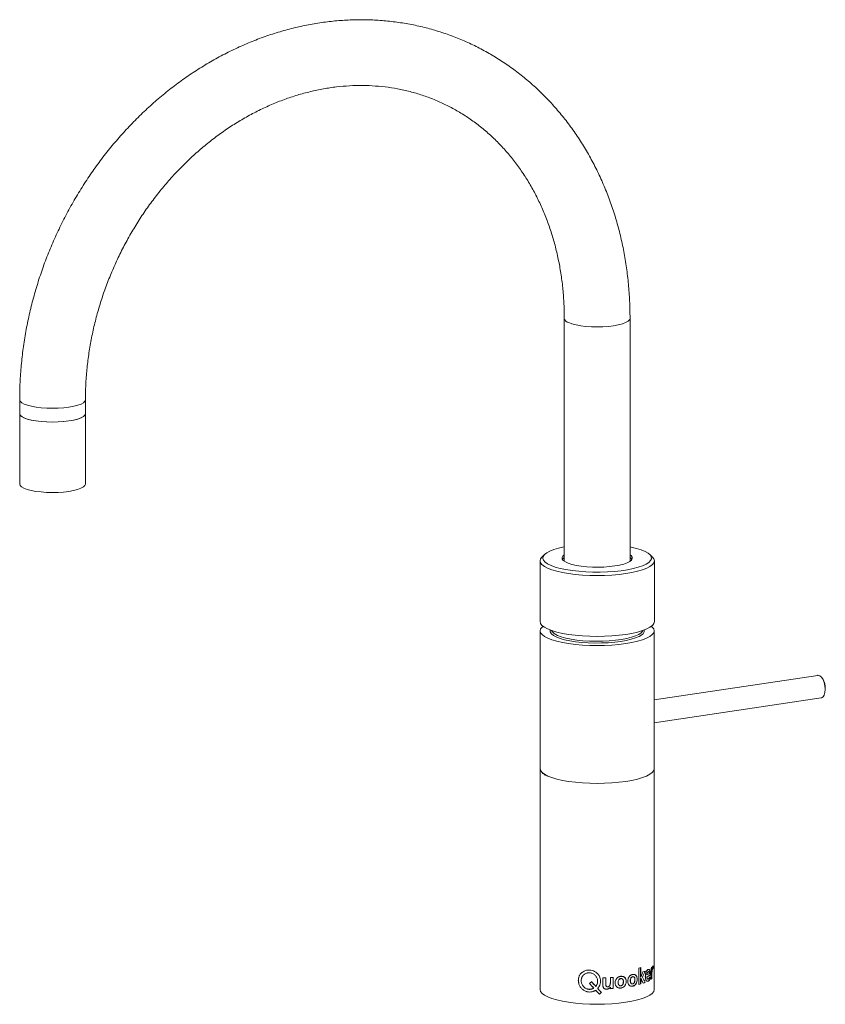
# Model space of a CAD drawing. Header units: millimetres. Extents: x -202 to 80, y -5 to 339.
import ezdxf

# ---------------------------------------------------------------- set-up
doc = ezdxf.new("R2010")
doc.units = ezdxf.units.MM

msp = doc.modelspace()

# ---------------------------------------------------------------- linework, layer by layer
at = {"color": 7, "linetype": 'Continuous', "lineweight": 15}
for p, q in [((-11.5, 234.77), (-11.5, 149.8)), ((11.5, 149.8), (11.5, 234.77)), ((-202.03, 206.3), (-202.03, 176.84)), ((-179.03, 176.84), (-179.03, 206.3)), ((-18.31, 152.24), (-19.27, 151.35)), ((19.27, 151.35), (18.31, 152.24)), ((-20, 149.96), (-20, 128.71)), ((20, 128.71), (20, 149.96)), ((-19.95, 125.47), (-19.95, 0)), ((19.95, 0), (19.95, 125.47)), ((77.18, 109.9), (19.95, 101.35)), ((19.95, 93.26), (78.36, 101.99))]:
    msp.add_line(p, q, dxfattribs=at)
at = {"color": 144, "linetype": 'Continuous', "lineweight": 0}
for p, q in [((14.54, 7.47), (14.54, 1.78)), ((15.21, 4.33), (15.21, 7.66)), ((15.24, 4.33), (15.24, 7.67)), ((18.84, 7.52), (18.84, 3.61)), ((19.09, 6.88), (19.09, 7.79)), ((19.14, 6.88), (19.14, 7.84)), ((19.55, 7.31), (19.55, 8.25)), ((19.6, 7.31), (19.6, 8.25)), ((1.99, 4.08), (1.99, 1.62)), ((3.03, 2.04), (3.03, 4.12)), ((3.03, 2.03), (3.03, 4.12)), ((4.61, 4.2), (4.61, 2.29)), ((5.62, 0.37), (5.62, 4.28)), ((5.63, 0.36), (5.63, 4.27)), ((15.21, 1.99), (15.21, 3.89)), ((15.24, 4.4), (15.22, 4.34)), ((15.22, 3.89), (15.24, 3.84)), ((15.24, 1.98), (15.24, 3.88)), ((17.37, 5.17), (17.36, 5.13)), ((17.36, 5.13), (17.41, 5.16)), ((17.36, 4.43), (17.4, 4.43)), ((18.44, 3.6), (18.44, 4.42)), ((18.44, 3.6), (18.49, 3.59)), ((18.49, 3.59), (18.49, 4.42)), ((19.11, 3.88), (19.11, 5.31)), ((19.16, 3.87), (19.16, 5.31)), ((4.64, 0.84), (4.64, 0.81)), ((4.65, 0.82), (4.67, 0.29)), ((14.54, 1.8), (15.21, 1.99))]:
    msp.add_line(p, q, dxfattribs=at)
at = {"color": 7, "linetype": 'Continuous', "lineweight": 15, "flags": 128}
for points in [[(-9.96, 233.28), (-8.81, 232.86), (-7.39, 232.49), (-5.75, 232.19), (-3.93, 231.97), (-2, 231.84), (0, 231.79), (2, 231.84), (3.93, 231.97), (5.75, 232.19), (7.39, 232.49), (8.81, 232.86), (9.96, 233.28), (10.81, 233.75), (11.33, 234.25), (11.5, 234.77), (11.5, 234.77)], [(-179.03, 206.3), (-179.2, 205.78), (-179.72, 205.28), (-180.57, 204.81), (-181.72, 204.38), (-183.13, 204.02), (-184.78, 203.72), (-186.59, 203.5), (-188.53, 203.37), (-190.53, 203.32), (-192.52, 203.37), (-194.46, 203.5), (-196.28, 203.72), (-197.92, 204.02), (-199.34, 204.38), (-200.48, 204.81), (-201.33, 205.28), (-201.85, 205.78), (-202.03, 206.3), (-202.03, 206.3)], [(-202.03, 201.47), (-201.86, 200.97), (-201.36, 200.47), (-200.52, 200), (-199.38, 199.57), (-197.97, 199.2), (-196.34, 198.9), (-194.53, 198.68), (-192.59, 198.54), (-190.6, 198.49), (-188.6, 198.53), (-186.66, 198.67), (-184.84, 198.88)], [(-184.84, 198.88), (-183.19, 199.18), (-181.76, 199.54), (-180.6, 199.96), (-179.74, 200.43), (-179.21, 200.93), (-179.03, 201.45), (-179.03, 201.47)], [(-202.03, 176.84), (-201.86, 176.34), (-201.36, 175.84), (-200.52, 175.37), (-199.38, 174.94), (-197.97, 174.57), (-196.34, 174.27), (-194.53, 174.05), (-192.59, 173.91), (-190.6, 173.86), (-188.6, 173.9), (-186.66, 174.03), (-184.84, 174.25)], [(-184.84, 174.25), (-183.19, 174.55), (-181.76, 174.91), (-180.6, 175.33), (-179.74, 175.8), (-179.21, 176.3), (-179.03, 176.82), (-179.03, 176.84)], [(11.5, 154.84), (11.94, 154.75), (13.8, 154.3), (15.42, 153.8), (16.76, 153.24), (17.81, 152.64), (18.53, 152.01), (18.92, 151.36), (18.98, 150.71), (18.7, 150.05), (18.08, 149.42), (17.14, 148.81), (15.9, 148.23), (14.37, 147.71), (12.59, 147.24), (10.58, 146.84), (8.38, 146.51), (6.03, 146.26), (3.58, 146.1), (1.06, 146.02), (-1.48, 146.02), (-3.99, 146.12), (-6.43, 146.3), (-8.76, 146.56), (-10.93, 146.9), (-12.9, 147.32), (-14.65, 147.79), (-16.13, 148.33), (-17.32, 148.91), (-18.21, 149.52), (-18.77, 150.16), (-19, 150.82), (-18.88, 151.47), (-18.43, 152.12), (-17.65, 152.74), (-16.56, 153.34), (-15.17, 153.89), (-13.51, 154.38), (-11.61, 154.82), (-11.5, 154.84)], [(11.5, 152.06), (11.84, 151.79), (12.23, 151.28), (12.28, 150.75), (12, 150.23), (11.4, 149.73), (10.48, 149.26), (9.28, 148.84), (7.82, 148.47), (6.15, 148.17), (4.31, 147.94), (2.36, 147.8), (0.34, 147.74), (-1.69, 147.77), (-3.67, 147.89), (-5.55, 148.09), (-7.28, 148.36), (-8.82, 148.71), (-10.11, 149.11), (-11.12, 149.57), (-11.84, 150.06), (-12.23, 150.58), (-12.28, 151.1), (-12, 151.62), (-11.5, 152.06)], [(19.27, 151.35), (19.32, 151.3), (19.83, 150.64), (20, 149.96), (19.83, 149.28), (19.32, 148.62), (18.48, 147.98), (17.32, 147.37), (15.87, 146.81), (14.14, 146.3), (12.18, 145.85), (10, 145.48), (7.65, 145.18), (5.18, 144.96), (2.61, 144.83), (0, 144.78), (-2.61, 144.83), (-5.18, 144.96), (-7.65, 145.18), (-10, 145.48), (-12.18, 145.85), (-14.14, 146.3), (-15.87, 146.81), (-17.32, 147.37), (-18.48, 147.98), (-19.32, 148.62), (-19.83, 149.28), (-20, 149.96), (-19.83, 150.64), (-19.32, 151.3), (-19.27, 151.35)], [(20, 128.71), (19.83, 128.03), (19.32, 127.37), (18.48, 126.73), (17.32, 126.12), (15.87, 125.56), (14.14, 125.05), (12.18, 124.6), (10, 124.23), (7.65, 123.93), (5.18, 123.71), (2.61, 123.58), (0, 123.53), (-2.61, 123.58), (-5.18, 123.71), (-7.65, 123.93), (-10, 124.23), (-12.18, 124.6), (-14.14, 125.05), (-15.87, 125.56), (-17.32, 126.12), (-18.48, 126.73), (-19.32, 127.37), (-19.83, 128.03), (-20, 128.71)], [(-17.28, 122.89), (-18.43, 123.5), (-19.27, 124.14), (-19.78, 124.8), (-19.95, 125.47), (-19.78, 126.15), (-19.27, 126.81), (-18.97, 127.07)], [(18.97, 127.07), (19.27, 126.81), (19.78, 126.15), (19.95, 125.47), (19.78, 124.8), (19.27, 124.14), (18.43, 123.5), (17.28, 122.89), (15.83, 122.33), (14.11, 121.82), (12.14, 121.38), (9.97, 121), (7.63, 120.7), (5.16, 120.49), (2.6, 120.35), (0, 120.31), (-2.6, 120.35), (-5.16, 120.49), (-7.63, 120.7), (-9.98, 121), (-12.14, 121.38), (-14.11, 121.82), (-15.83, 122.33), (-17.28, 122.89)], [(-14.29, 123.34), (-15.32, 123.89), (-16.03, 124.47), (-16.43, 125.07), (-16.48, 125.68), (-16.46, 125.77)], [(15.71, 124.17), (15.59, 124.08), (14.67, 123.52), (13.44, 123), (11.94, 122.53), (10.2, 122.12), (8.25, 121.78), (6.13, 121.51), (3.89, 121.32), (1.57, 121.22), (-0.79, 121.21), (-3.12, 121.28), (-5.4, 121.44), (-7.56, 121.68), (-9.57, 122), (-11.39, 122.38), (-12.97, 122.83), (-14.29, 123.34)], [(-13.86, 123.89), (-12.54, 123.39), (-10.96, 122.94), (-9.15, 122.56), (-7.14, 122.25), (-4.98, 122.02), (-2.71, 121.88), (-0.39, 121.82), (1.94, 121.85), (4.24, 121.96), (6.44, 122.17), (8.5, 122.45), (10.38, 122.81), (12.05, 123.23), (13.45, 123.71), (14.57, 124.24), (15.38, 124.81), (15.86, 125.4), (15.93, 125.58)], [(79.77, 105.05), (79.68, 106.23), (79.42, 107.38), (79.02, 108.41), (78.5, 109.21), (77.92, 109.73), (77.32, 109.91), (77.18, 109.9)], [(78.36, 101.99), (78.5, 102.02), (79.02, 102.36), (79.42, 103.03), (79.68, 103.95), (79.77, 105.05)], [(19.95, 77.27), (19.78, 76.6), (19.27, 75.94), (18.43, 75.3), (17.28, 74.69), (15.83, 74.13), (14.11, 73.62), (12.14, 73.18), (9.97, 72.8), (7.63, 72.5), (5.16, 72.29), (2.6, 72.15), (0, 72.11), (-2.6, 72.15), (-5.16, 72.29), (-7.63, 72.5), (-9.98, 72.8), (-12.14, 73.18), (-14.11, 73.62), (-15.83, 74.13), (-17.28, 74.69)], [(19.95, 0), (19.78, -0.67), (19.27, -1.34), (18.43, -1.98), (17.28, -2.58), (15.83, -3.14), (14.11, -3.65), (12.14, -4.1), (9.97, -4.47), (7.63, -4.77), (5.16, -4.99), (2.6, -5.12), (0, -5.16), (-2.6, -5.12), (-5.16, -4.99), (-7.63, -4.77), (-9.98, -4.47), (-12.14, -4.1), (-14.11, -3.65), (-15.83, -3.14), (-17.28, -2.58), (-18.43, -1.98), (-19.27, -1.34), (-19.78, -0.67), (-19.95, 0)]]:
    msp.add_lwpolyline(points, dxfattribs=at)
at = {"color": 144, "linetype": 'Continuous', "lineweight": 0, "flags": 128}
for points in [[(-179.03, 201.47), (-179.2, 200.95), (-179.72, 200.45), (-180.57, 199.98), (-181.72, 199.56), (-183.13, 199.19), (-184.78, 198.89), (-186.59, 198.67), (-188.53, 198.54), (-190.53, 198.49), (-192.52, 198.54), (-194.46, 198.67), (-196.28, 198.89), (-197.92, 199.19), (-199.34, 199.56), (-200.48, 199.98), (-201.33, 200.45), (-201.85, 200.95), (-202.03, 201.47), (-202.03, 201.47)], [(-12.16, 150.44), (-12, 150.66), (-11.5, 151.09)], [(11.5, 151.09), (11.84, 150.83), (12.16, 150.44)], [(19.95, 77.27), (19.78, 76.6), (19.27, 75.94), (18.43, 75.3), (17.28, 74.69), (15.83, 74.13), (14.11, 73.62), (12.14, 73.18), (9.97, 72.8), (7.63, 72.5), (5.16, 72.29), (2.6, 72.15), (0, 72.11), (-2.6, 72.15), (-5.16, 72.29), (-7.63, 72.5), (-9.98, 72.8), (-12.14, 73.18), (-14.11, 73.62), (-15.83, 74.13), (-17.28, 74.69), (-18.43, 75.3), (-19.27, 75.94), (-19.78, 76.6), (-19.95, 77.27)]]:
    msp.add_lwpolyline(points, dxfattribs=at)
at = {"color": 7, "linetype": 'Continuous', "lineweight": 15}
for centre, radius, start, end in [((-9.47, 235.32), 2.1, 195.4137, 256.6626), ((-12.76, 127.35), 3.64, 209.1612, 252.4225), ((14.91, 125.52), 1.57, 300.6276, 9.0962), ((73.6, 105.38), 6.21, 357.2629, 39.9071), ((-16.42, 78.25), 3.66, 195.469, 256.5169)]:
    msp.add_arc(centre, radius, start, end, dxfattribs=at)
for points, knots in [([(11.5, 234.77), (11.49, 235.84), (11.47, 238.86), (11.22, 243.82), (10.68, 249.62), (9.87, 255.34), (8.8, 260.97), (7.46, 266.51), (5.87, 271.93), (4.02, 277.22), (1.92, 282.36), (-0.42, 287.36), (-3, 292.18), (-5.81, 296.83), (-8.84, 301.28), (-12.09, 305.53), (-15.54, 309.56), (-19.19, 313.37), (-23.03, 316.95), (-27.05, 320.28), (-31.24, 323.37), (-35.58, 326.2), (-40.06, 328.76), (-44.69, 331.06), (-49.43, 333.08), (-54.29, 334.83), (-59.24, 336.29), (-64.29, 337.46), (-69.41, 338.35), (-74.6, 338.94), (-79.83, 339.24), (-85.11, 339.25), (-90.41, 338.96), (-95.72, 338.38), (-101.04, 337.51), (-106.34, 336.35), (-111.62, 334.9), (-116.86, 333.16), (-122.04, 331.14), (-127.16, 328.85), (-132.2, 326.29), (-137.15, 323.46), (-142, 320.37), (-146.73, 317.04), (-151.33, 313.47), (-155.79, 309.66), (-160.1, 305.63), (-164.25, 301.39), (-168.23, 296.95), (-172.02, 292.32), (-175.63, 287.51), (-179.04, 282.53), (-182.23, 277.4), (-185.22, 272.13), (-187.98, 266.73), (-190.5, 261.21), (-192.8, 255.59), (-194.84, 249.89), (-196.65, 244.11), (-198.2, 238.27), (-199.49, 232.39), (-200.53, 226.47), (-201.3, 220.54), (-201.8, 214.61), (-202.01, 209.86), (-202.02, 207.1), (-202.03, 206.3)], [0, 0, 0, 0, 0.008709, 0.024709, 0.040708, 0.0567, 0.072684, 0.088658, 0.104619, 0.120567, 0.136498, 0.152411, 0.168304, 0.184175, 0.200023, 0.215847, 0.231647, 0.247423, 0.263175, 0.278905, 0.294616, 0.31031, 0.32599, 0.341659, 0.357323, 0.372985, 0.388647, 0.404315, 0.419992, 0.435681, 0.451387, 0.467111, 0.482855, 0.498622, 0.514411, 0.530223, 0.546058, 0.561914, 0.577791, 0.593687, 0.6096, 0.625529, 0.641472, 0.657427, 0.673392, 0.689366, 0.705348, 0.721335, 0.737328, 0.753326, 0.769326, 0.78533, 0.801336, 0.817344, 0.833353, 0.849365, 0.865377, 0.88139, 0.897404, 0.913419, 0.929434, 0.945448, 0.961463, 0.977475, 0.993486, 1, 1, 1, 1]), ([(-179.03, 206.3), (-179.02, 207.18), (-179, 209.79), (-178.78, 214.17), (-178.27, 219.43), (-177.52, 224.69), (-176.51, 229.94), (-175.26, 235.16), (-173.76, 240.34), (-172.03, 245.46), (-170.06, 250.5), (-167.87, 255.45), (-165.46, 260.29), (-162.84, 265.01), (-160.01, 269.6), (-156.98, 274.04), (-153.77, 278.32), (-150.39, 282.42), (-146.84, 286.33), (-143.14, 290.04), (-139.29, 293.54), (-135.31, 296.82), (-131.22, 299.87), (-127.02, 302.68), (-122.73, 305.24), (-118.36, 307.55), (-113.92, 309.6), (-109.42, 311.39), (-104.89, 312.9), (-100.33, 314.14), (-95.75, 315.1), (-91.18, 315.78), (-86.61, 316.17), (-82.06, 316.28), (-77.55, 316.1), (-73.09, 315.64), (-68.7, 314.89), (-64.37, 313.85), (-60.14, 312.53), (-56.01, 310.92), (-51.99, 309.04), (-48.1, 306.89), (-44.36, 304.48), (-40.77, 301.81), (-37.35, 298.89), (-34.1, 295.74), (-31.04, 292.36), (-28.18, 288.76), (-25.53, 284.96), (-23.08, 280.96), (-20.85, 276.79), (-18.85, 272.44), (-17.08, 267.95), (-15.54, 263.31), (-14.25, 258.54), (-13.19, 253.66), (-12.38, 248.68), (-11.83, 243.61), (-11.54, 238.96), (-11.51, 236), (-11.5, 234.77)], [0, 0, 0, 0, 0.008793, 0.026108, 0.043421, 0.060729, 0.078033, 0.095334, 0.112632, 0.129928, 0.147222, 0.164514, 0.181805, 0.199095, 0.216384, 0.233672, 0.25096, 0.268247, 0.285535, 0.302825, 0.320118, 0.337415, 0.354717, 0.372029, 0.389351, 0.406688, 0.424042, 0.441418, 0.458821, 0.476254, 0.493722, 0.51123, 0.528782, 0.546382, 0.564031, 0.58173, 0.599477, 0.617269, 0.6351, 0.652961, 0.67084, 0.688727, 0.706604, 0.724461, 0.742288, 0.760076, 0.77782, 0.795518, 0.813167, 0.83077, 0.848328, 0.865844, 0.883324, 0.90077, 0.918188, 0.935582, 0.952955, 0.97031, 0.987652, 1, 1, 1, 1]), ([(18.55, 5.09), (18.55, 5.2), (18.55, 5.43), (18.54, 5.78), (18.51, 6.11), (18.47, 6.42), (18.41, 6.69), (18.32, 6.9), (18.2, 7.03), (18.06, 7.08), (17.91, 7.06), (17.75, 6.99), (17.58, 6.87), (17.41, 6.69), (17.26, 6.45), (17.12, 6.15), (17.01, 5.82), (16.9, 5.35), (16.84, 4.74), (16.85, 4.05), (16.95, 3.52), (17.09, 3.19), (17.22, 3.01), (17.38, 2.91), (17.6, 2.85), (17.82, 2.91), (18.03, 3.05), (18.18, 3.18), (18.29, 3.33), (18.38, 3.48), (18.42, 3.56), (18.44, 3.6)], [0, 0, 0, 0, 0.031276, 0.062514, 0.095017, 0.125103, 0.157389, 0.187686, 0.217974, 0.25022, 0.280397, 0.312739, 0.345354, 0.375233, 0.406531, 0.437817, 0.468389, 0.500421, 0.562861, 0.625348, 0.687754, 0.719286, 0.750356, 0.780876, 0.812884, 0.875236, 0.906448, 0.937626, 0.968804, 0.984384, 1, 1, 1, 1]), ([(18.49, 3.59), (18.46, 3.55), (18.44, 3.51), (18.42, 3.47), (18.42, 3.46), (18.41, 3.44), (18.4, 3.43), (18.37, 3.38), (18.35, 3.35), (18.29, 3.26), (18.24, 3.2), (18.16, 3.12), (18.13, 3.1), (18.08, 3.05), (18.05, 3.03), (17.96, 2.97), (17.9, 2.94), (17.73, 2.87), (17.62, 2.86), (17.41, 2.9), (17.32, 2.97), (17.07, 3.25), (16.96, 3.58), (16.9, 4.16), (16.89, 4.28), (16.89, 4.47), (16.89, 4.53), (16.89, 4.66), (16.9, 4.73), (16.91, 5.06), (16.94, 5.31), (17.04, 5.77), (17.1, 5.98), (17.25, 6.36), (17.34, 6.52), (17.54, 6.78), (17.64, 6.88), (17.79, 6.97), (17.82, 6.99), (17.88, 7.02), (17.9, 7.03), (17.98, 7.06), (18.03, 7.07), (18.13, 7.06), (18.17, 7.05), (18.25, 7.01), (18.29, 6.98), (18.38, 6.86), (18.43, 6.74), (18.51, 6.43), (18.54, 6.24), (18.57, 5.96), (18.57, 5.9), (18.58, 5.78), (18.58, 5.72), (18.59, 5.59), (18.59, 5.51), (18.59, 5.39), (18.59, 5.35), (18.6, 5.23), (18.6, 5.16), (18.6, 5.08)], [0, 0, 0, 0, 0.007812, 0.007812, 0.011719, 0.011719, 0.015625, 0.015625, 0.03125, 0.03125, 0.0625, 0.0625, 0.078125, 0.078125, 0.09375, 0.09375, 0.125, 0.125, 0.1875, 0.1875, 0.25, 0.25, 0.375, 0.375, 0.40625, 0.40625, 0.421875, 0.421875, 0.4375, 0.4375, 0.5, 0.5, 0.5625, 0.5625, 0.625, 0.625, 0.6875, 0.6875, 0.703125, 0.703125, 0.71875, 0.71875, 0.75, 0.75, 0.78125, 0.78125, 0.8125, 0.8125, 0.875, 0.875, 0.9375, 0.9375, 0.953125, 0.953125, 0.96875, 0.96875, 0.984375, 0.984375, 0.992188, 0.992188, 1, 1, 1, 1]), ([(18.44, 4.42), (18.42, 4.38), (18.37, 4.29), (18.28, 4.12), (18.16, 3.94), (18, 3.77), (17.83, 3.67), (17.65, 3.66), (17.52, 3.77), (17.44, 3.93), (17.4, 4.08), (17.37, 4.25), (17.36, 4.37), (17.36, 4.43)], [0, 0, 0, 0, 0.06551, 0.125222, 0.250334, 0.37536, 0.500309, 0.625016, 0.749479, 0.811357, 0.874663, 0.935408, 1, 1, 1, 1]), ([(17.4, 4.43), (17.41, 4.3), (17.42, 4.18), (17.45, 4.07), (17.45, 4.06), (17.45, 4.05), (17.45, 4.04), (17.46, 4.03), (17.46, 4.01), (17.47, 3.98), (17.48, 3.95), (17.51, 3.88), (17.53, 3.85), (17.59, 3.74), (17.64, 3.7), (17.71, 3.68), (17.71, 3.68), (17.71, 3.67), (17.72, 3.67), (17.73, 3.67), (17.74, 3.67), (17.76, 3.66), (17.77, 3.66), (17.81, 3.66), (17.84, 3.67), (17.88, 3.68), (17.88, 3.68), (17.89, 3.68), (17.89, 3.68), (17.9, 3.69), (17.91, 3.69), (17.93, 3.7), (17.94, 3.71), (17.99, 3.73), (18.01, 3.75), (18.05, 3.78), (18.05, 3.78), (18.06, 3.79), (18.06, 3.79), (18.07, 3.8), (18.08, 3.8), (18.1, 3.82), (18.11, 3.84), (18.15, 3.88), (18.18, 3.91), (18.21, 3.95), (18.21, 3.95), (18.22, 3.96), (18.22, 3.96), (18.23, 3.97), (18.24, 3.98), (18.25, 4.01), (18.27, 4.03), (18.3, 4.08), (18.33, 4.12), (18.35, 4.17), (18.35, 4.17), (18.36, 4.17), (18.36, 4.17), (18.36, 4.18), (18.37, 4.19), (18.37, 4.2), (18.38, 4.21), (18.4, 4.24), (18.41, 4.26), (18.44, 4.32), (18.46, 4.37), (18.49, 4.42)], [0, 0, 0, 0, 0.125, 0.125, 0.132812, 0.132812, 0.140625, 0.140625, 0.15625, 0.15625, 0.1875, 0.1875, 0.25, 0.25, 0.375, 0.375, 0.382812, 0.382812, 0.390625, 0.390625, 0.40625, 0.40625, 0.4375, 0.4375, 0.5, 0.5, 0.507812, 0.507812, 0.515625, 0.515625, 0.53125, 0.53125, 0.5625, 0.5625, 0.625, 0.625, 0.632812, 0.632812, 0.640625, 0.640625, 0.65625, 0.65625, 0.6875, 0.6875, 0.75, 0.75, 0.757812, 0.757812, 0.765625, 0.765625, 0.78125, 0.78125, 0.8125, 0.8125, 0.875, 0.875, 0.878906, 0.878906, 0.882812, 0.882812, 0.890625, 0.890625, 0.90625, 0.90625, 0.9375, 0.9375, 1, 1, 1, 1])]:
    msp.add_open_spline(points, degree=3, knots=knots, dxfattribs=at)
at = {"color": 144, "linetype": 'Continuous', "lineweight": 0}
for points in [[(14.54, 7.47), (14.78, 7.54), (15.02, 7.6), (15.24, 7.67)], [(18.84, 7.52), (18.95, 7.63), (19.05, 7.74), (19.14, 7.84)], [(1.99, 4.08), (2.34, 4.09), (2.69, 4.1), (3.03, 4.12)], [(4.61, 4.2), (4.95, 4.22), (5.29, 4.24), (5.63, 4.27)], [(15.22, 4.34), (15.21, 4.34), (15.21, 4.34), (15.21, 4.33)], [(15.21, 3.89), (15.21, 3.89), (15.21, 3.89), (15.22, 3.89)], [(15.25, 4.33), (15.25, 4.33), (15.25, 4.33), (15.24, 4.33)], [(15.24, 3.88), (15.25, 3.88), (15.25, 3.88), (15.25, 3.88)], [(15.25, 4.33), (15.52, 4.93), (15.78, 5.54), (16.03, 6.15)], [(16.09, 2.26), (15.82, 2.8), (15.54, 3.34), (15.25, 3.88)], [(16.74, 6.41), (16.47, 5.72), (16.18, 5.03), (15.87, 4.35)], [(15.87, 4.35), (16.22, 3.74), (16.54, 3.14), (16.84, 2.54)], [(16.03, 6.15), (16.28, 6.23), (16.52, 6.32), (16.74, 6.41)], [(17.36, 4.43), (17.82, 4.64), (18.21, 4.86), (18.55, 5.09)], [(18.21, 5.54), (17.97, 5.4), (17.7, 5.26), (17.4, 5.13)], [(18.6, 5.08), (18.26, 4.86), (17.86, 4.64), (17.4, 4.43)], [(19.16, 3.87), (19.06, 3.78), (18.95, 3.7), (18.84, 3.61)], [(-2.01, 2.75), (-2.24, 2.55), (-2.48, 2.35), (-2.71, 2.16)], [(-2.71, 2.16), (-2.21, 1.6), (-1.7, 1.06), (-1.2, 0.51)], [(-2.7, 2.17), (-2.2, 1.62), (-1.7, 1.07), (-1.19, 0.53)], [(-0.48, 1.11), (-0.99, 1.65), (-1.5, 2.2), (-2.01, 2.75)], [(-0.47, 1.13), (-0.98, 1.67), (-1.49, 2.21), (-2, 2.77)], [(1.47, -0.98), (1.05, -0.53), (0.62, -0.08), (0.2, 0.37)], [(0.2, 0.36), (0.62, -0.1), (1.05, -0.55), (1.47, -1)], [(4.66, 0.31), (4.98, 0.33), (5.3, 0.35), (5.62, 0.37)], [(5.63, 0.36), (5.31, 0.33), (4.99, 0.31), (4.67, 0.29)], [(15.24, 1.98), (15.02, 1.91), (14.78, 1.84), (14.54, 1.78)], [(16.05, 2.27), (16.31, 2.36), (16.56, 2.45), (16.8, 2.55)], [(16.84, 2.54), (16.6, 2.45), (16.35, 2.35), (16.09, 2.26)], [(-0.52, -0.24), (-0.09, -0.7), (0.33, -1.16), (0.76, -1.61)], [(0.76, -1.62), (0.33, -1.17), (-0.09, -0.71), (-0.52, -0.25)], [(0.76, -1.61), (1, -1.4), (1.23, -1.19), (1.47, -0.98)], [(1.47, -1), (1.23, -1.21), (1, -1.42), (0.76, -1.62)]]:
    msp.add_open_spline(points, degree=3, dxfattribs=at)
for points, knots in [([(19.14, 7.24), (19.14, 7.22), (19.12, 7.15), (19.1, 7.03), (19.1, 6.93), (19.09, 6.88)], [0, 0, 0, 0, 0.206899, 0.645551, 1, 1, 1, 1]), ([(19.14, 6.88), (19.14, 6.89), (19.14, 6.93), (19.15, 6.98), (19.16, 7.04), (19.17, 7.1), (19.18, 7.19), (19.2, 7.3), (19.23, 7.43), (19.26, 7.56), (19.3, 7.72), (19.35, 7.89), (19.42, 8.08), (19.48, 8.19), (19.52, 8.23), (19.55, 8.26), (19.57, 8.26), (19.59, 8.25), (19.6, 8.25), (19.6, 8.25), (19.6, 8.25)], [0, 0, 0, 0, 0.021051, 0.043814, 0.068589, 0.095612, 0.125063, 0.184827, 0.250115, 0.311904, 0.375138, 0.50002, 0.625011, 0.749739, 0.812322, 0.874861, 0.937381, 0.96869, 0.986748, 1, 1, 1, 1]), ([(19.45, 7.27), (19.44, 7.26), (19.42, 7.24), (19.39, 7.19), (19.36, 7.13), (19.33, 7.06), (19.31, 6.99), (19.29, 6.9), (19.26, 6.81), (19.24, 6.71), (19.23, 6.59), (19.2, 6.43), (19.18, 6.19), (19.17, 5.89), (19.16, 5.59), (19.16, 5.4), (19.16, 5.31)], [0, 0, 0, 0, 0.05622, 0.109459, 0.160217, 0.209067, 0.256652, 0.303669, 0.350836, 0.398868, 0.448441, 0.500171, 0.616935, 0.749925, 0.874944, 1, 1, 1, 1]), ([(19.6, 7.31), (19.6, 7.32), (19.59, 7.33), (19.57, 7.34), (19.55, 7.35), (19.53, 7.34), (19.49, 7.32), (19.46, 7.29), (19.45, 7.27)], [0, 0, 0, 0, 0.114816, 0.235837, 0.363993, 0.500067, 0.74186, 1, 1, 1, 1]), ([(-6.59, 3.2), (-6.59, 3.29), (-6.58, 3.45), (-6.56, 3.75), (-6.5, 4.12), (-6.36, 4.55), (-6.11, 5.09), (-5.67, 5.7), (-4.97, 6.26), (-4.14, 6.65), (-3.22, 6.82), (-2.26, 6.78), (-1.32, 6.54), (-0.47, 6.09), (0.25, 5.47), (0.8, 4.7), (1.14, 3.83), (1.25, 2.91), (1.13, 1.98), (0.84, 1.25), (0.55, 0.78), (0.35, 0.54), (0.25, 0.42), (0.2, 0.36)], [0, 0, 0, 0, 0.018281, 0.031318, 0.062612, 0.093904, 0.125203, 0.18768, 0.250158, 0.312632, 0.375103, 0.437578, 0.500049, 0.562522, 0.625, 0.687479, 0.749955, 0.812434, 0.874913, 0.937393, 0.968683, 0.984341, 1, 1, 1, 1]), ([(0.2, 0.37), (0.25, 0.43), (0.35, 0.55), (0.55, 0.8), (0.84, 1.26), (1.13, 1.99), (1.25, 2.92), (1.14, 3.85), (0.8, 4.72), (0.25, 5.48), (-0.47, 6.1), (-1.32, 6.55), (-2.25, 6.8), (-3.21, 6.83), (-4.13, 6.66), (-4.96, 6.28), (-5.66, 5.71), (-6.09, 5.1), (-6.34, 4.56), (-6.48, 4.13), (-6.54, 3.77), (-6.56, 3.46), (-6.57, 3.31), (-6.58, 3.22)], [0, 0, 0, 0, 0.015656, 0.031289, 0.062568, 0.125066, 0.187592, 0.250215, 0.312732, 0.375224, 0.437678, 0.500095, 0.56249, 0.624884, 0.687276, 0.749709, 0.812184, 0.874671, 0.906029, 0.937379, 0.968628, 0.981684, 1, 1, 1, 1]), ([(-2.75, 0.07), (-2.83, 0.08), (-2.99, 0.1), (-3.24, 0.14), (-3.48, 0.19), (-3.79, 0.3), (-4.16, 0.49), (-4.56, 0.79), (-4.9, 1.15), (-5.18, 1.57), (-5.39, 2.01), (-5.53, 2.49), (-5.59, 2.97), (-5.58, 3.45), (-5.49, 3.92), (-5.32, 4.36), (-5.08, 4.76), (-4.78, 5.12), (-4.41, 5.41), (-4, 5.64), (-3.54, 5.79), (-3.05, 5.86), (-2.56, 5.86), (-2.07, 5.77), (-1.6, 5.6), (-1.16, 5.36), (-0.77, 5.06), (-0.44, 4.69), (-0.18, 4.28), (0.01, 3.84), (0.13, 3.37), (0.16, 2.88), (0.12, 2.4), (0.01, 1.93), (-0.15, 1.57), (-0.33, 1.3), (-0.43, 1.18), (-0.48, 1.11)], [0, 0, 0, 0, 0.015644, 0.031294, 0.046942, 0.062587, 0.093851, 0.125124, 0.156297, 0.18767, 0.218906, 0.25022, 0.281468, 0.312774, 0.344122, 0.375326, 0.406682, 0.437874, 0.469252, 0.500415, 0.531632, 0.562953, 0.594224, 0.625493, 0.656701, 0.688029, 0.719192, 0.750573, 0.781774, 0.813122, 0.843997, 0.875679, 0.907652, 0.938228, 0.969096, 0.984496, 1, 1, 1, 1]), ([(-2.74, 0.08), (-2.82, 0.09), (-2.98, 0.11), (-3.23, 0.15), (-3.47, 0.2), (-3.78, 0.31), (-4.15, 0.5), (-4.55, 0.8), (-4.89, 1.17), (-5.17, 1.58), (-5.38, 2.03), (-5.52, 2.5), (-5.58, 2.98), (-5.56, 3.46), (-5.47, 3.93), (-5.31, 4.37), (-5.07, 4.77), (-4.77, 5.13), (-4.41, 5.42), (-3.99, 5.65), (-3.54, 5.8), (-3.05, 5.88), (-2.56, 5.87), (-2.07, 5.78), (-1.6, 5.62), (-1.16, 5.38), (-0.77, 5.07), (-0.44, 4.71), (-0.18, 4.3), (0.01, 3.86), (0.13, 3.39), (0.16, 2.91), (0.13, 2.42), (0.01, 1.95), (-0.14, 1.59), (-0.32, 1.32), (-0.42, 1.19), (-0.47, 1.13)], [0, 0, 0, 0, 0.015645, 0.031287, 0.046925, 0.062557, 0.093793, 0.125041, 0.156182, 0.187535, 0.218743, 0.250034, 0.281258, 0.312538, 0.343867, 0.375039, 0.406378, 0.437535, 0.468897, 0.500023, 0.531224, 0.562507, 0.593751, 0.624995, 0.656178, 0.687479, 0.718619, 0.749972, 0.781149, 0.812471, 0.843336, 0.874976, 0.906935, 0.937485, 0.968718, 0.984354, 1, 1, 1, 1]), ([(8.25, 4.63), (8.19, 4.61), (8.06, 4.58), (7.8, 4.52), (7.49, 4.42), (7.14, 4.2), (6.83, 3.91), (6.58, 3.57), (6.35, 3.06), (6.25, 2.37), (6.35, 1.7), (6.58, 1.23), (6.83, 0.93), (7.14, 0.71), (7.49, 0.57), (7.8, 0.52), (8.06, 0.52), (8.19, 0.53), (8.25, 0.53)], [0, 0, 0, 0, 0.0315024, 0.0628514, 0.1249194, 0.187415, 0.2503228, 0.3122553, 0.3752995, 0.4999647, 0.6248982, 0.6877169, 0.7503368, 0.8127779, 0.8753155, 0.9375008, 0.9686907, 1, 1, 1, 1]), ([(8.27, 0.52), (8.21, 0.52), (8.08, 0.51), (7.82, 0.51), (7.51, 0.55), (7.16, 0.7), (6.84, 0.92), (6.6, 1.22), (6.36, 1.69), (6.26, 2.36), (6.37, 3.05), (6.6, 3.56), (6.85, 3.9), (7.15, 4.19), (7.51, 4.41), (7.82, 4.51), (8.08, 4.57), (8.21, 4.6), (8.27, 4.61)], [0, 0, 0, 0, 0.031348, 0.062577, 0.124832, 0.187418, 0.249877, 0.31248, 0.37525, 0.500036, 0.624555, 0.687548, 0.749466, 0.81239, 0.874934, 0.937071, 0.968459, 1, 1, 1, 1]), ([(8.25, 1.32), (8.21, 1.32), (8.15, 1.31), (8.05, 1.32), (7.96, 1.33), (7.87, 1.36), (7.79, 1.39), (7.71, 1.44), (7.65, 1.5), (7.58, 1.56), (7.51, 1.67), (7.43, 1.83), (7.37, 2.03), (7.33, 2.25), (7.32, 2.48), (7.32, 2.7), (7.36, 3), (7.47, 3.3), (7.66, 3.55), (7.83, 3.7), (8.04, 3.8), (8.18, 3.82), (8.25, 3.84)], [0, 0, 0, 0, 0.03063, 0.05975, 0.087661, 0.114707, 0.141263, 0.167726, 0.194498, 0.221966, 0.25049, 0.309843, 0.375524, 0.435713, 0.500655, 0.563219, 0.625708, 0.750186, 0.813809, 0.875112, 0.935853, 1, 1, 1, 1]), ([(8.27, 1.31), (8.24, 1.31), (8.17, 1.3), (8.07, 1.31), (7.98, 1.32), (7.89, 1.35), (7.81, 1.38), (7.73, 1.43), (7.67, 1.48), (7.6, 1.55), (7.53, 1.66), (7.45, 1.81), (7.39, 2.02), (7.35, 2.24), (7.34, 2.47), (7.34, 2.69), (7.38, 2.99), (7.49, 3.29), (7.68, 3.54), (7.86, 3.68), (8.06, 3.79), (8.2, 3.81), (8.27, 3.82)], [0, 0, 0, 0, 0.03066, 0.059807, 0.087741, 0.114804, 0.14137, 0.167834, 0.194597, 0.222045, 0.250538, 0.309918, 0.375594, 0.4358, 0.500748, 0.563327, 0.625885, 0.750368, 0.813979, 0.875317, 0.935947, 1, 1, 1, 1]), ([(8.25, 0.53), (8.31, 0.55), (8.44, 0.57), (8.69, 0.63), (9, 0.74), (9.33, 0.97), (9.63, 1.26), (9.86, 1.61), (10.07, 2.14), (10.16, 2.83), (10.07, 3.5), (9.85, 3.96), (9.62, 4.24), (9.34, 4.46), (9, 4.6), (8.69, 4.63), (8.44, 4.63), (8.31, 4.63), (8.25, 4.63)], [0, 0, 0, 0, 0.031308, 0.062499, 0.124686, 0.187222, 0.249665, 0.312284, 0.375104, 0.500036, 0.624698, 0.687729, 0.749678, 0.812582, 0.875077, 0.93715, 0.968499, 1, 1, 1, 1]), ([(8.25, 3.84), (8.28, 3.84), (8.34, 3.84), (8.42, 3.84), (8.51, 3.83), (8.58, 3.82), (8.7, 3.78), (8.84, 3.69), (9.02, 3.49), (9.12, 3.22), (9.17, 2.93), (9.17, 2.7), (9.15, 2.47), (9.12, 2.24), (9.06, 2.02), (8.97, 1.8), (8.84, 1.61), (8.67, 1.46), (8.47, 1.36), (8.32, 1.34), (8.25, 1.32)], [0, 0, 0, 0, 0.026438, 0.05195, 0.076739, 0.101024, 0.125038, 0.186521, 0.249925, 0.374223, 0.436181, 0.49982, 0.564988, 0.625148, 0.690917, 0.750334, 0.812421, 0.871817, 0.932976, 1, 1, 1, 1]), ([(8.27, 4.61), (8.33, 4.62), (8.46, 4.62), (8.71, 4.62), (9.02, 4.58), (9.36, 4.45), (9.65, 4.23), (9.88, 3.95), (10.09, 3.49), (10.19, 2.82), (10.1, 2.13), (9.88, 1.6), (9.65, 1.25), (9.36, 0.96), (9.02, 0.73), (8.71, 0.61), (8.46, 0.56), (8.33, 0.53), (8.27, 0.52)], [0, 0, 0, 0, 0.03154, 0.062927, 0.12507, 0.187613, 0.250534, 0.312463, 0.375448, 0.499963, 0.624747, 0.687519, 0.750121, 0.812582, 0.875167, 0.937424, 0.968653, 1, 1, 1, 1]), ([(8.27, 3.82), (8.3, 3.83), (8.36, 3.83), (8.44, 3.83), (8.53, 3.82), (8.61, 3.8), (8.72, 3.76), (8.86, 3.68), (9.04, 3.48), (9.15, 3.21), (9.19, 2.91), (9.19, 2.69), (9.18, 2.46), (9.14, 2.23), (9.08, 2), (8.99, 1.79), (8.86, 1.6), (8.69, 1.45), (8.49, 1.35), (8.35, 1.33), (8.27, 1.31)], [0, 0, 0, 0, 0.026476, 0.052026, 0.076848, 0.101163, 0.125203, 0.186728, 0.250135, 0.374352, 0.43625, 0.499824, 0.564925, 0.625026, 0.690742, 0.750128, 0.812214, 0.871647, 0.932879, 1, 1, 1, 1]), ([(12.4, 5.28), (12.34, 5.27), (12.23, 5.23), (12.01, 5.15), (11.74, 5.03), (11.43, 4.79), (11.16, 4.48), (10.94, 4.13), (10.74, 3.6), (10.64, 2.91), (10.73, 2.24), (10.94, 1.79), (11.16, 1.51), (11.43, 1.3), (11.74, 1.18), (12.01, 1.15), (12.23, 1.17), (12.34, 1.19), (12.4, 1.19)], [0, 0, 0, 0, 0.0315025, 0.0628515, 0.1249194, 0.187415, 0.2503229, 0.3122542, 0.3752995, 0.4999647, 0.6248983, 0.6877169, 0.7503369, 0.8127779, 0.8753156, 0.9375008, 0.9686907, 1, 1, 1, 1]), ([(12.43, 1.18), (12.37, 1.17), (12.26, 1.16), (12.04, 1.14), (11.77, 1.17), (11.46, 1.29), (11.19, 1.49), (10.97, 1.78), (10.76, 2.23), (10.67, 2.9), (10.77, 3.59), (10.97, 4.12), (11.19, 4.47), (11.46, 4.78), (11.77, 5.02), (12.04, 5.14), (12.26, 5.22), (12.37, 5.26), (12.43, 5.27)], [0, 0, 0, 0, 0.031348, 0.062577, 0.124832, 0.187418, 0.249877, 0.312479, 0.37525, 0.500036, 0.624555, 0.687549, 0.749466, 0.81239, 0.874934, 0.937071, 0.968459, 1, 1, 1, 1]), ([(12.4, 1.98), (12.37, 1.98), (12.31, 1.97), (12.22, 1.96), (12.14, 1.97), (12.07, 1.99), (12, 2.02), (11.94, 2.07), (11.88, 2.12), (11.82, 2.18), (11.76, 2.28), (11.69, 2.44), (11.63, 2.64), (11.6, 2.86), (11.59, 3.08), (11.59, 3.31), (11.63, 3.61), (11.73, 3.91), (11.89, 4.17), (12.04, 4.33), (12.21, 4.44), (12.33, 4.48), (12.4, 4.49)], [0, 0, 0, 0, 0.030629, 0.059748, 0.087659, 0.114705, 0.141261, 0.167725, 0.194497, 0.221966, 0.25049, 0.309844, 0.375524, 0.435715, 0.500654, 0.563219, 0.625708, 0.750185, 0.813808, 0.875111, 0.935854, 1, 1, 1, 1]), ([(12.43, 1.97), (12.4, 1.97), (12.34, 1.96), (12.26, 1.95), (12.18, 1.96), (12.1, 1.98), (12.03, 2.01), (11.97, 2.06), (11.91, 2.11), (11.85, 2.17), (11.78, 2.27), (11.72, 2.43), (11.66, 2.63), (11.63, 2.85), (11.62, 3.07), (11.62, 3.3), (11.66, 3.6), (11.76, 3.9), (11.92, 4.16), (12.07, 4.32), (12.24, 4.43), (12.37, 4.47), (12.43, 4.48)], [0, 0, 0, 0, 0.0306587, 0.0598049, 0.0877391, 0.114802, 0.141368, 0.1678327, 0.1945959, 0.2220446, 0.2505378, 0.3099197, 0.375594, 0.4358015, 0.5007473, 0.5633259, 0.625884, 0.7503669, 0.8139775, 0.8753156, 0.9359475, 1, 1, 1, 1]), ([(12.4, 1.19), (12.45, 1.21), (12.56, 1.24), (12.77, 1.31), (13.04, 1.44), (13.32, 1.69), (13.57, 2), (13.76, 2.37), (13.94, 2.9), (14.01, 3.6), (13.93, 4.26), (13.75, 4.71), (13.56, 4.98), (13.32, 5.18), (13.04, 5.3), (12.78, 5.31), (12.56, 5.3), (12.45, 5.29), (12.4, 5.28)], [0, 0, 0, 0, 0.031308, 0.062499, 0.124686, 0.187222, 0.249665, 0.312284, 0.375104, 0.500036, 0.624698, 0.687729, 0.749678, 0.812582, 0.875077, 0.93715, 0.968499, 1, 1, 1, 1]), ([(12.4, 4.49), (12.42, 4.5), (12.47, 4.51), (12.55, 4.51), (12.62, 4.51), (12.68, 4.49), (12.78, 4.46), (12.9, 4.39), (13.05, 4.19), (13.14, 3.93), (13.18, 3.64), (13.18, 3.41), (13.17, 3.18), (13.14, 2.95), (13.09, 2.72), (13.01, 2.5), (12.9, 2.31), (12.76, 2.15), (12.59, 2.03), (12.46, 2), (12.4, 1.98)], [0, 0, 0, 0, 0.026436, 0.051948, 0.076737, 0.101022, 0.125038, 0.18652, 0.249925, 0.374223, 0.43618, 0.499821, 0.564988, 0.625148, 0.690917, 0.750334, 0.812421, 0.871817, 0.932975, 1, 1, 1, 1]), ([(12.43, 5.27), (12.48, 5.28), (12.59, 5.29), (12.81, 5.3), (13.07, 5.29), (13.35, 5.17), (13.6, 4.97), (13.79, 4.7), (13.97, 4.25), (14.05, 3.59), (13.97, 2.89), (13.79, 2.36), (13.6, 1.99), (13.35, 1.68), (13.07, 1.43), (12.81, 1.3), (12.59, 1.23), (12.48, 1.2), (12.43, 1.18)], [0, 0, 0, 0, 0.03154, 0.062927, 0.12507, 0.187613, 0.250534, 0.312463, 0.375448, 0.499963, 0.624747, 0.687519, 0.750121, 0.812582, 0.875167, 0.937424, 0.968653, 1, 1, 1, 1]), ([(12.43, 4.48), (12.45, 4.49), (12.5, 4.5), (12.58, 4.5), (12.65, 4.5), (12.72, 4.48), (12.81, 4.45), (12.93, 4.38), (13.09, 4.18), (13.18, 3.92), (13.21, 3.63), (13.21, 3.4), (13.2, 3.17), (13.17, 2.94), (13.12, 2.71), (13.04, 2.49), (12.93, 2.3), (12.79, 2.14), (12.62, 2.02), (12.49, 1.99), (12.43, 1.97)], [0, 0, 0, 0, 0.026475, 0.052023, 0.076846, 0.101161, 0.125203, 0.186727, 0.250135, 0.374353, 0.43625, 0.499824, 0.564925, 0.625026, 0.690742, 0.750128, 0.812213, 0.871647, 0.932878, 1, 1, 1, 1]), ([(17.4, 5.13), (17.41, 5.17), (17.41, 5.25), (17.42, 5.37), (17.44, 5.51), (17.48, 5.67), (17.53, 5.84), (17.59, 5.99), (17.69, 6.15), (17.83, 6.27), (17.97, 6.3), (18.06, 6.24), (18.12, 6.15), (18.16, 6.03), (18.18, 5.88), (18.2, 5.71), (18.21, 5.6), (18.21, 5.54)], [0, 0, 0, 0, 0.043723, 0.085382, 0.125286, 0.189694, 0.25043, 0.312926, 0.375489, 0.500102, 0.624625, 0.68703, 0.749615, 0.809689, 0.874749, 0.934876, 1, 1, 1, 1]), ([(19.11, 5.31), (19.11, 5.5), (19.11, 5.89), (19.15, 6.38), (19.19, 6.72), (19.22, 6.84), (19.23, 6.87)], [0, 0, 0, 0, 0.366129, 0.730916, 0.913992, 1, 1, 1, 1]), ([(-0.52, -0.25), (-0.6, -0.29), (-0.75, -0.38), (-0.98, -0.51), (-1.23, -0.62), (-1.56, -0.74), (-1.99, -0.83), (-2.7, -0.9), (-3.59, -0.79), (-4.59, -0.38), (-5.44, 0.29), (-5.99, 1.01), (-6.3, 1.66), (-6.44, 2.08), (-6.52, 2.42), (-6.56, 2.68), (-6.58, 2.94), (-6.59, 3.12), (-6.59, 3.2)], [0, 0, 0, 0, 0.031306, 0.062611, 0.09391, 0.125207, 0.187768, 0.250335, 0.375162, 0.499987, 0.624823, 0.749662, 0.81223, 0.874792, 0.90609, 0.93739, 0.968694, 1, 1, 1, 1]), ([(-6.58, 3.22), (-6.57, 3.13), (-6.56, 2.96), (-6.54, 2.7), (-6.5, 2.44), (-6.43, 2.09), (-6.28, 1.67), (-5.97, 1.03), (-5.43, 0.3), (-4.58, -0.37), (-3.59, -0.78), (-2.69, -0.89), (-1.99, -0.82), (-1.56, -0.72), (-1.22, -0.61), (-0.98, -0.5), (-0.75, -0.37), (-0.6, -0.28), (-0.52, -0.24)], [0, 0, 0, 0, 0.031406, 0.062737, 0.093996, 0.125297, 0.188041, 0.250693, 0.375609, 0.500387, 0.625095, 0.749776, 0.812319, 0.874946, 0.906193, 0.937391, 0.968657, 1, 1, 1, 1]), ([(-1.2, 0.51), (-1.26, 0.48), (-1.37, 0.42), (-1.55, 0.33), (-1.73, 0.26), (-1.9, 0.19), (-2.07, 0.14), (-2.24, 0.11), (-2.41, 0.08), (-2.58, 0.07), (-2.69, 0.07), (-2.75, 0.07)], [0, 0, 0, 0, 0.125352, 0.246287, 0.363118, 0.476195, 0.585904, 0.692665, 0.796936, 0.899208, 1, 1, 1, 1]), ([(-1.19, 0.53), (-1.25, 0.49), (-1.37, 0.43), (-1.55, 0.34), (-1.72, 0.27), (-1.9, 0.21), (-2.07, 0.16), (-2.24, 0.12), (-2.41, 0.1), (-2.57, 0.08), (-2.68, 0.08), (-2.74, 0.08)], [0, 0, 0, 0, 0.1253969, 0.2463616, 0.3632098, 0.4762921, 0.5859948, 0.6927414, 0.7969909, 0.8992364, 1, 1, 1, 1]), ([(1.98, 1.63), (1.98, 1.57), (1.99, 1.46), (2, 1.3), (2.03, 1.15), (2.06, 1), (2.12, 0.86), (2.2, 0.69), (2.31, 0.52), (2.49, 0.36), (2.69, 0.24), (2.92, 0.17), (3.16, 0.14), (3.4, 0.14), (3.64, 0.18), (3.87, 0.25), (4.09, 0.35), (4.3, 0.49), (4.48, 0.65), (4.59, 0.77), (4.64, 0.84)], [0, 0, 0, 0, 0.044647, 0.087234, 0.127951, 0.167017, 0.209689, 0.25048, 0.314099, 0.37543, 0.436674, 0.500257, 0.560854, 0.625144, 0.688019, 0.750026, 0.812137, 0.874962, 0.936544, 1, 1, 1, 1]), ([(4.65, 0.82), (4.63, 0.79), (4.57, 0.73), (4.49, 0.64), (4.4, 0.55), (4.27, 0.45), (4.1, 0.34), (3.88, 0.24), (3.65, 0.16), (3.41, 0.13), (3.17, 0.13), (2.93, 0.16), (2.7, 0.23), (2.49, 0.35), (2.32, 0.51), (2.19, 0.7), (2.09, 0.91), (2.03, 1.14), (1.99, 1.37), (1.99, 1.53), (1.99, 1.62)], [0, 0, 0, 0, 0.032036, 0.063474, 0.094448, 0.125094, 0.187939, 0.250099, 0.312159, 0.375106, 0.439461, 0.500124, 0.563753, 0.625024, 0.686341, 0.749924, 0.809015, 0.872257, 0.933856, 1, 1, 1, 1]), ([(4.6, 2.3), (4.6, 2.25), (4.6, 2.16), (4.59, 2.02), (4.56, 1.86), (4.52, 1.68), (4.43, 1.43), (4.27, 1.19), (4.04, 1.03), (3.84, 0.96), (3.66, 0.94), (3.53, 0.96), (3.4, 0.99), (3.25, 1.07), (3.13, 1.24), (3.07, 1.43), (3.04, 1.63), (3.03, 1.84), (3.03, 1.98), (3.03, 2.04)], [0, 0, 0, 0, 0.042676, 0.084435, 0.125418, 0.190745, 0.250748, 0.375075, 0.43681, 0.499857, 0.562296, 0.594684, 0.624805, 0.68543, 0.749325, 0.806354, 0.874578, 0.937283, 1, 1, 1, 1]), ([(3.03, 2.03), (3.03, 1.96), (3.03, 1.83), (3.04, 1.62), (3.08, 1.42), (3.14, 1.22), (3.26, 1.06), (3.4, 0.97), (3.54, 0.94), (3.67, 0.93), (3.85, 0.95), (4.05, 1.01), (4.28, 1.17), (4.44, 1.41), (4.53, 1.67), (4.58, 1.87), (4.61, 2.08), (4.61, 2.22), (4.61, 2.29)], [0, 0, 0, 0, 0.062663, 0.125315, 0.193476, 0.250481, 0.314369, 0.375055, 0.405214, 0.437659, 0.500201, 0.563334, 0.625132, 0.74946, 0.809422, 0.874709, 0.936325, 1, 1, 1, 1])]:
    msp.add_open_spline(points, degree=3, knots=knots, dxfattribs=at)

doc.saveas('drawing.dxf')
